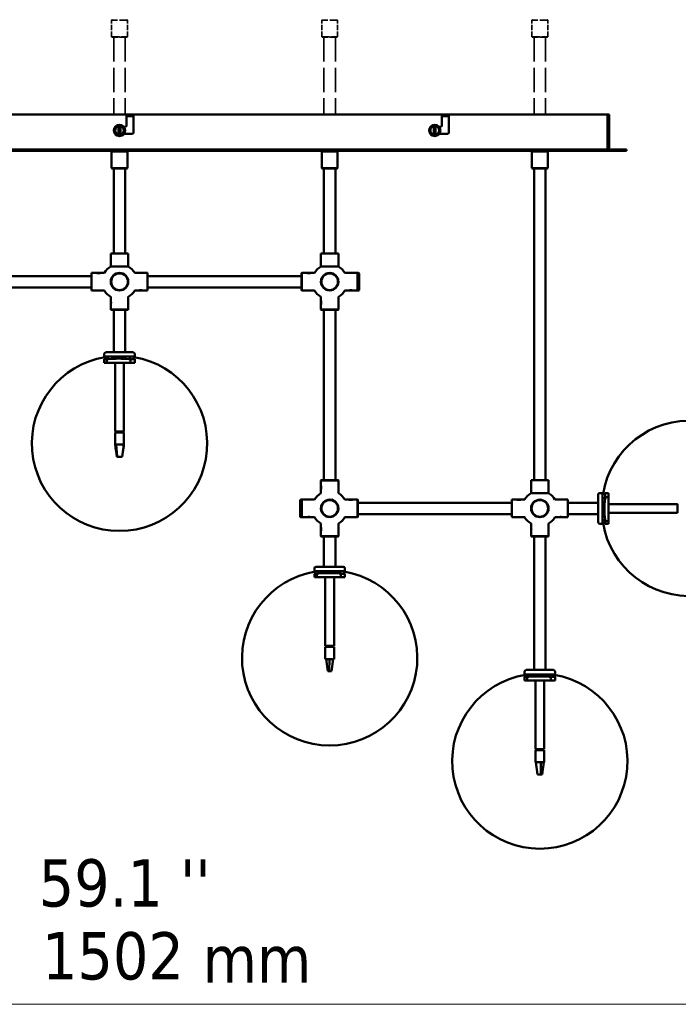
# Model space of a CAD drawing. Header units: millimetres. Extents: x 529 to 5146, y 983 to 3287.
# Tile 2 of 13: x 1166 to 1918, y 996 to 2121. Entities that reach past the tile are written whole.
import ezdxf

# ---------------------------------------------------------------- set-up
doc = ezdxf.new("R2010")
doc.units = ezdxf.units.MM
doc.header["$LTSCALE"] = 18
doc.linetypes.add('DASHED', pattern=[0.2068, 0.1655, -0.0413])
for name, color, linetype, lineweight in [('Symbol (ISO)', 7, 'Continuous', 25), ('Widoczne (ISO)', 7, 'Continuous', 50), ('Wymiar (ISO)', 7, 'Continuous', 25)]:
    doc.layers.add(name, color=color, linetype=linetype, lineweight=lineweight)
doc.styles.add('Tekst notatki (ISO)', font='tahoma.ttf')

msp = doc.modelspace()

# ---------------------------------------------------------------- linework, layer by layer
at = {"layer": 'Widoczne (ISO)', "linetype": 'DASHED', "lineweight": 35, "ltscale": 0.074687}
for p, q in [((1271.5, 2121.4), (1271, 2120.9)), ((1288.5, 2121.4), (1289, 2120.9)), ((1511.5, 2121.4), (1511, 2120.9)), ((1528.5, 2121.4), (1529, 2120.9)), ((1751.5, 2121.4), (1751, 2120.9)), ((1768.5, 2121.4), (1769, 2120.9)), ((1271.5, 2101.4), (1271, 2101.9)), ((1288.5, 2101.4), (1289, 2101.9)), ((1511.5, 2101.4), (1511, 2101.9)), ((1528.5, 2101.4), (1529, 2101.9)), ((1751.5, 2101.4), (1751, 2101.9)), ((1768.5, 2101.4), (1769, 2101.9))]:
    msp.add_line(p, q, dxfattribs=at)
at = {"layer": 'Widoczne (ISO)', "linetype": 'DASHED', "lineweight": 35, "ltscale": 2.990344}
for p, q in [((1289, 2120.9), (1271, 2120.9)), ((1529, 2120.9), (1511, 2120.9)), ((1769, 2120.9), (1751, 2120.9)), ((1271, 2101.9), (1289, 2101.9)), ((1511, 2101.9), (1529, 2101.9)), ((1751, 2101.9), (1769, 2101.9))]:
    msp.add_line(p, q, dxfattribs=at)
at = {"layer": 'Widoczne (ISO)', "linetype": 'DASHED', "lineweight": 35, "ltscale": 2.009441}
for p, q in [((1271, 2101.9), (1271, 2120.9)), ((1289, 2101.9), (1289, 2120.9)), ((1511, 2101.9), (1511, 2120.9)), ((1529, 2101.9), (1529, 2120.9)), ((1751, 2101.9), (1751, 2120.9)), ((1769, 2101.9), (1769, 2120.9))]:
    msp.add_line(p, q, dxfattribs=at)
at = {"layer": 'Widoczne (ISO)', "linetype": 'DASHED', "lineweight": 35, "ltscale": 2.824208}
for p, q in [((1288.5, 2101.4), (1271.5, 2101.4)), ((1528.5, 2101.4), (1511.5, 2101.4)), ((1768.5, 2101.4), (1751.5, 2101.4))]:
    msp.add_line(p, q, dxfattribs=at)
at = {"layer": 'Widoczne (ISO)', "linetype": 'DASHED', "lineweight": 35, "ltscale": 9.36013}
for p, q in [((1273.5, 2101.4), (1273.5, 2012.9)), ((1286.5, 2101.4), (1286.5, 2012.9)), ((1513.5, 2101.4), (1513.5, 2012.9)), ((1526.5, 2101.4), (1526.5, 2012.9)), ((1753.5, 2101.4), (1753.5, 2012.9)), ((1766.5, 2101.4), (1766.5, 2012.9))]:
    msp.add_line(p, q, dxfattribs=at)
at = {"layer": 'Widoczne (ISO)'}
for p, q in [((937, 2012.9), (1287, 2012.9)), ((1287, 2012.9), (1288, 2011.9)), ((1287, 2012.9), (1297, 2012.9)), ((1288, 1999.9), (1288, 2011.9)), ((1296, 2011), (1288, 2011)), ((1296, 2011.9), (1297, 2012.9)), ((1296, 2011.9), (1296, 1991.9)), ((1297, 2012.9), (1647, 2012.9)), ((1647, 2012.9), (1648, 2011.9)), ((1647, 2012.9), (1657, 2012.9)), ((1648, 1999.9), (1648, 2011.9)), ((1656, 2011), (1648, 2011)), ((1656, 2011.9), (1657, 2012.9)), ((1656, 2011.9), (1656, 1991.9)), ((1657, 2012.9), (1837.4, 2012.9)), ((1837.4, 2012.9), (1837.4, 1975.4)), ((1837.5, 1975.4), (1837.5, 2012.9)), ((1837.5, 2012.9), (1839, 2012.9)), ((1839, 1975.4), (1839, 2012.9)), ((1279, 2000.2), (1279, 1999.8)), ((1279, 1990), (1279, 1999.8)), ((1281, 1999.8), (1281, 2000.2)), ((1281, 1999.8), (1281, 1990)), ((1285.1, 1998.9), (1287, 1998.9)), ((1288, 1999.9), (1287, 1998.9)), ((1295, 1990.9), (1296, 1991.9)), ((1639, 2000.2), (1639, 1999.8)), ((1639, 1990), (1639, 1999.8)), ((1641, 1999.8), (1641, 2000.2)), ((1641, 1999.8), (1641, 1990)), ((1645.1, 1998.9), (1647, 1998.9)), ((1648, 1999.9), (1647, 1998.9)), ((1655, 1990.9), (1656, 1991.9)), ((1279, 1990), (1279, 1989.6)), ((1281, 1989.6), (1281, 1990)), ((1295, 1990.9), (1285.1, 1990.9)), ((1639, 1990), (1639, 1989.6)), ((1641, 1989.6), (1641, 1990)), ((1655, 1990.9), (1645.1, 1990.9)), ((702, 1972.9), (1858, 1972.9)), ((702, 1971.4), (1858, 1971.4)), ((1271.5, 1971.4), (1271, 1970.9)), ((1289, 1970.9), (1271, 1970.9)), ((1271, 1951.9), (1271, 1970.9)), ((1288.5, 1971.4), (1289, 1970.9)), ((1289, 1951.9), (1289, 1970.9)), ((1511.5, 1971.4), (1511, 1970.9)), ((1529, 1970.9), (1511, 1970.9)), ((1511, 1951.9), (1511, 1970.9)), ((1528.5, 1971.4), (1529, 1970.9)), ((1529, 1951.9), (1529, 1970.9)), ((1751.5, 1971.4), (1751, 1970.9)), ((1769, 1970.9), (1751, 1970.9)), ((1751, 1951.9), (1751, 1970.9)), ((1768.5, 1971.4), (1769, 1970.9)), ((1769, 1951.9), (1769, 1970.9)), ((1836.5, 1972.9), (1836.5, 1972.9)), ((1858, 1972.9), (1859, 1972.9)), ((1859, 1971.4), (1858, 1971.4)), ((1859, 1971.4), (1859, 1972.9)), ((1271, 1951.9), (1289, 1951.9)), ((1271.5, 1951.4), (1271, 1951.9)), ((1288.5, 1951.4), (1271.5, 1951.4)), ((1273.5, 1854.4), (1273.5, 1951.4)), ((1286.5, 1854.4), (1286.5, 1951.4)), ((1288.5, 1951.4), (1289, 1951.9)), ((1511, 1951.9), (1529, 1951.9)), ((1511.5, 1951.4), (1511, 1951.9)), ((1528.5, 1951.4), (1511.5, 1951.4)), ((1513.5, 1854.4), (1513.5, 1951.4)), ((1526.5, 1854.4), (1526.5, 1951.4)), ((1528.5, 1951.4), (1529, 1951.9)), ((1751, 1951.9), (1769, 1951.9)), ((1751.5, 1951.4), (1751, 1951.9)), ((1768.5, 1951.4), (1751.5, 1951.4)), ((1753.5, 1595.4), (1753.5, 1951.4)), ((1766.5, 1595.4), (1766.5, 1951.4)), ((1768.5, 1951.4), (1769, 1951.9)), ((1270.2, 1854.4), (1270, 1854.2)), ((1290, 1854.2), (1270, 1854.2)), ((1270, 1854.2), (1270, 1839.4)), ((1270.2, 1854.4), (1289.8, 1854.4)), ((1289.8, 1854.4), (1290, 1854.2)), ((1290, 1854.2), (1290, 1839.4)), ((1510.2, 1854.4), (1510, 1854.2)), ((1530, 1854.2), (1510, 1854.2)), ((1510, 1854.2), (1510, 1839.4)), ((1510.2, 1854.4), (1529.8, 1854.4)), ((1529.8, 1854.4), (1530, 1854.2)), ((1530, 1854.2), (1530, 1839.4)), ((1270, 1839.4), (1290, 1839.4)), ((1510, 1839.4), (1530, 1839.4)), ((1072.1, 1828.5), (1247.9, 1828.5)), ((1247.9, 1831.8), (1248.1, 1832)), ((1247.9, 1812.2), (1247.9, 1831.8)), ((1248.1, 1832), (1248.1, 1812)), ((1248.1, 1832), (1253.8, 1832)), ((1254.1, 1832), (1254, 1832)), ((1256, 1832), (1254.8, 1832)), ((1254.8, 1832), (1254.9, 1832)), ((1254.9, 1832), (1256.1, 1832)), ((1254.9, 1832), (1254.9, 1832)), ((1257.3, 1832), (1256, 1832)), ((1256.1, 1832), (1257.4, 1832)), ((1256.1, 1832), (1256.1, 1832)), ((1257.4, 1832), (1257.3, 1832)), ((1258.1, 1832), (1258.1, 1832)), ((1258.4, 1832), (1262.7, 1832)), ((1311.9, 1832), (1297.3, 1832)), ((1311.9, 1812), (1311.9, 1832)), ((1312.1, 1831.8), (1311.9, 1832)), ((1312.1, 1831.8), (1312.1, 1812.2)), ((1312.1, 1828.5), (1487.9, 1828.5)), ((1487.9, 1831.8), (1488.1, 1832)), ((1487.9, 1812.2), (1487.9, 1831.8)), ((1488.1, 1832), (1488.1, 1812)), ((1488.1, 1832), (1493.8, 1832)), ((1494.1, 1832), (1494, 1832)), ((1498.1, 1832), (1498.1, 1832)), ((1498.4, 1832), (1502.7, 1832)), ((1551.9, 1832), (1537.3, 1832)), ((1551.9, 1812), (1551.9, 1832)), ((1552.1, 1831.8), (1551.9, 1832)), ((1552.1, 1832), (1552.1, 1812)), ((1553.1, 1832), (1552.1, 1832)), ((1553.1, 1812), (1553.1, 1832)), ((1553.6, 1831.5), (1553.1, 1832)), ((1553.6, 1831.5), (1553.6, 1812.5)), ((1072.1, 1815.5), (1247.9, 1815.5)), ((1247.9, 1812.2), (1248.1, 1812)), ((1248.1, 1812), (1262.7, 1812)), ((1301.7, 1812), (1297.3, 1812)), ((1301.9, 1812), (1301.9, 1812.1)), ((1305.9, 1812), (1306, 1812.1)), ((1311.9, 1812), (1306.2, 1812)), ((1312.1, 1812.2), (1311.9, 1812)), ((1312.1, 1815.5), (1487.9, 1815.5)), ((1487.9, 1812.2), (1488.1, 1812)), ((1488.1, 1812), (1502.7, 1812)), ((1541.7, 1812), (1537.3, 1812)), ((1541.9, 1812), (1541.9, 1812.1)), ((1542.7, 1812), (1543.9, 1812)), ((1543.9, 1812), (1542.7, 1812)), ((1542.7, 1812), (1542.7, 1812)), ((1543.9, 1812), (1545.2, 1812)), ((1545.2, 1812), (1543.9, 1812)), ((1543.9, 1812), (1543.9, 1812)), ((1545.2, 1812), (1545.2, 1812)), ((1545.2, 1812), (1545.2, 1812)), ((1545.9, 1812), (1546, 1812.1)), ((1551.9, 1812), (1546.2, 1812)), ((1552.1, 1812.2), (1551.9, 1812)), ((1553.1, 1812), (1552.1, 1812)), ((1553.6, 1812.5), (1553.1, 1812)), ((1270, 1800.4), (1270, 1804.7)), ((1270, 1796.1), (1270, 1800.1)), ((1270, 1800.1), (1270.1, 1800.1)), ((1290, 1790.1), (1290, 1804.7)), ((1510, 1800.3), (1510, 1804.7)), ((1510, 1800.1), (1510.1, 1800.2)), ((1530, 1790.1), (1530, 1804.7)), ((1270, 1796.1), (1270.1, 1796)), ((1270, 1790.1), (1270, 1795.8)), ((1270, 1790.1), (1290, 1790.1)), ((1270.2, 1789.9), (1270, 1790.1)), ((1289.8, 1789.9), (1270.2, 1789.9)), ((1273.5, 1741.4), (1273.5, 1789.9)), ((1286.5, 1741.4), (1286.5, 1789.9)), ((1289.8, 1789.9), (1290, 1790.1)), ((1510, 1798.1), (1510, 1799.3)), ((1510, 1799.3), (1510, 1799.3)), ((1510, 1799.3), (1510, 1798.1)), ((1510, 1796.8), (1510, 1798.1)), ((1510, 1798.1), (1510, 1796.8)), ((1510, 1798.1), (1510, 1798.1)), ((1510, 1796.8), (1510, 1796.8)), ((1510, 1796.1), (1510.1, 1796)), ((1510, 1790.1), (1510, 1795.8)), ((1510, 1790.1), (1530, 1790.1)), ((1510.2, 1789.9), (1510, 1790.1)), ((1529.8, 1789.9), (1510.2, 1789.9)), ((1513.5, 1595.1), (1513.5, 1789.9)), ((1526.5, 1595.1), (1526.5, 1789.9)), ((1529.8, 1789.9), (1530, 1790.1)), ((1262.5, 1736.4), (1262.5, 1739.4)), ((1297.5, 1736.4), (1262.5, 1736.4)), ((1265.5, 1733.4), (1262.5, 1733.4)), ((1262.5, 1729.4), (1262.5, 1733.4)), ((1263.5, 1733.5), (1263.5, 1736.4)), ((1295.5, 1741.4), (1264.5, 1741.4)), ((1265.5, 1729.4), (1265.5, 1733.4)), ((1266.5, 1733.5), (1266.5, 1736.4)), ((1291.8, 1733.5), (1291.8, 1736.4)), ((1292.7, 1733.4), (1292.7, 1729.4)), ((1297.5, 1733.4), (1292.7, 1733.4)), ((1296.5, 1733.5), (1296.5, 1736.4)), ((1297.5, 1736.4), (1297.5, 1739.4)), ((1297.5, 1729.4), (1297.5, 1733.4)), ((1265.5, 1729.4), (1262.5, 1729.4)), ((1292.7, 1729.4), (1265.5, 1729.4)), ((1275, 1729.4), (1275, 1650.9)), ((1285, 1729.4), (1285, 1650.9)), ((1297.5, 1729.4), (1292.7, 1729.4)), ((1275, 1650.9), (1285, 1650.9)), ((1285, 1649.9), (1275, 1649.9)), ((1275, 1649.9), (1275, 1635.9)), ((1276, 1649.9), (1276, 1650.9)), ((1278.6, 1650.9), (1278.6, 1649.9)), ((1281.4, 1649.9), (1281.4, 1650.9)), ((1284, 1650.9), (1284, 1649.9)), ((1285, 1649.9), (1285, 1635.9)), ((1275, 1635.9), (1276.2, 1635.9)), ((1277.3, 1621.9), (1276.2, 1635.9)), ((1276.2, 1635.9), (1285, 1635.9)), ((1283.1, 1621.9), (1285, 1635.9)), ((1285, 1635.9), (1285, 1635.9)), ((1276.9, 1621.9), (1276, 1628.4)), ((1277.3, 1621.9), (1276.9, 1621.9)), ((1278.4, 1621.9), (1277.3, 1621.9)), ((1282, 1621.9), (1278.4, 1621.9)), ((1283.1, 1621.9), (1282, 1621.9)), ((1510.2, 1595.1), (1510, 1594.9)), ((1530, 1594.9), (1510, 1594.9)), ((1510, 1594.9), (1510, 1589.2)), ((1510, 1588.9), (1510.1, 1589)), ((1510, 1586.9), (1510, 1588.2)), ((1510, 1588.2), (1510, 1588.2)), ((1510, 1588.2), (1510, 1586.9)), ((1510, 1585.7), (1510, 1586.9)), ((1510, 1586.9), (1510, 1585.7)), ((1510, 1586.9), (1510, 1586.9)), ((1510.2, 1595.1), (1529.8, 1595.1)), ((1529.8, 1595.1), (1530, 1594.9)), ((1530, 1594.9), (1530, 1580.3)), ((1750.2, 1595.4), (1750, 1595.2)), ((1770, 1595.2), (1750, 1595.2)), ((1750, 1595.2), (1750, 1580.4)), ((1750.2, 1595.4), (1769.8, 1595.4)), ((1769.8, 1595.4), (1770, 1595.2)), ((1770, 1595.2), (1770, 1580.4)), ((1510, 1585.7), (1510, 1585.7)), ((1510, 1584.9), (1510.1, 1584.9)), ((1510, 1584.7), (1510, 1580.3)), ((1750, 1580.4), (1770, 1580.4)), ((1826.6, 1578.5), (1826.6, 1547.5)), ((1831.6, 1580.5), (1828.6, 1580.5)), ((1831.6, 1580.5), (1831.6, 1545.5)), ((1834.5, 1579.5), (1831.6, 1579.5)), ((1834.6, 1580.5), (1834.6, 1575.7)), ((1838.6, 1580.5), (1834.6, 1580.5)), ((1834.6, 1575.7), (1838.6, 1575.7)), ((1838.6, 1580.5), (1838.6, 1575.7)), ((1838.6, 1575.7), (1838.6, 1548.5)), ((1486.4, 1572.5), (1486.9, 1573)), ((1486.4, 1553.5), (1486.4, 1572.5)), ((1486.9, 1573), (1486.9, 1553)), ((1486.9, 1573), (1487.9, 1573)), ((1487.9, 1572.8), (1488.1, 1573)), ((1487.9, 1553), (1487.9, 1573)), ((1488.1, 1573), (1488.1, 1553)), ((1488.1, 1573), (1502.7, 1573)), ((1522.3, 1573), (1521.9, 1572.8)), ((1522.3, 1573), (1525.9, 1571.3)), ((1525.9, 1571.3), (1526.1, 1571)), ((1541.7, 1573), (1537.3, 1573)), ((1541.9, 1573), (1541.9, 1572.9)), ((1543.9, 1573), (1542.7, 1573)), ((1542.7, 1573), (1542.7, 1573)), ((1542.7, 1573), (1543.9, 1573)), ((1545.2, 1573), (1543.9, 1573)), ((1543.9, 1573), (1545.2, 1573)), ((1543.9, 1573), (1543.9, 1573)), ((1545.2, 1573), (1545.2, 1573)), ((1545.9, 1573), (1546, 1572.9)), ((1551.9, 1573), (1546.2, 1573)), ((1551.9, 1553), (1551.9, 1573)), ((1552.1, 1572.8), (1551.9, 1573)), ((1552.1, 1572.8), (1552.1, 1553.2)), ((1727.9, 1569.5), (1552.1, 1569.5)), ((1727.9, 1572.8), (1728.1, 1573)), ((1727.9, 1553.2), (1727.9, 1572.8)), ((1728.1, 1573), (1728.1, 1553)), ((1728.1, 1573), (1733.8, 1573)), ((1734.1, 1573), (1734, 1572.9)), ((1736, 1573), (1734.8, 1573)), ((1734.8, 1573), (1734.9, 1573)), ((1734.9, 1573), (1736.1, 1573)), ((1734.9, 1573), (1734.9, 1573)), ((1737.3, 1573), (1736, 1573)), ((1736.1, 1573), (1737.4, 1573)), ((1736.1, 1573), (1736.1, 1573)), ((1737.4, 1573), (1737.3, 1573)), ((1738.1, 1573), (1738.2, 1572.9)), ((1738.3, 1573), (1742.7, 1573)), ((1791.9, 1573), (1777.3, 1573)), ((1791.9, 1553), (1791.9, 1573)), ((1792.1, 1572.8), (1791.9, 1573)), ((1792.1, 1572.8), (1792.1, 1553.2)), ((1826.6, 1569.5), (1792.1, 1569.5)), ((1834.5, 1574.8), (1831.6, 1574.8)), ((1838.6, 1568), (1917.1, 1568)), ((1917.1, 1558), (1917.1, 1568)), ((1917.1, 1567.1), (1918.1, 1567.1)), ((1918.1, 1564.6), (1917.1, 1564.6)), ((1486.4, 1553.5), (1486.9, 1553)), ((1486.9, 1553), (1487.9, 1553)), ((1487.9, 1553.2), (1488.1, 1553)), ((1488.1, 1553), (1493.8, 1553)), ((1494.1, 1553), (1494.1, 1553)), ((1498.1, 1553), (1498.1, 1553)), ((1498.3, 1553), (1502.7, 1553)), ((1551.9, 1553), (1537.3, 1553)), ((1552.1, 1553.2), (1551.9, 1553)), ((1727.9, 1556.5), (1552.1, 1556.5)), ((1727.9, 1553.2), (1728.1, 1553)), ((1728.1, 1553), (1742.7, 1553)), ((1781.7, 1553), (1777.3, 1553)), ((1781.9, 1553), (1781.9, 1553)), ((1785.9, 1553), (1786, 1553)), ((1791.9, 1553), (1786.2, 1553)), ((1792.1, 1553.2), (1791.9, 1553)), ((1826.6, 1556.5), (1792.1, 1556.5)), ((1838.6, 1558), (1917.1, 1558)), ((1917.1, 1561.8), (1918.1, 1561.8)), ((1918.1, 1559.1), (1917.1, 1559.1)), ((1917.1, 1559), (1918.1, 1559)), ((1510, 1541.4), (1510, 1545.7)), ((1530, 1531.1), (1530, 1545.7)), ((1750, 1541.4), (1750, 1545.7)), ((1770, 1531.1), (1770, 1545.7)), ((1831.6, 1545.5), (1828.6, 1545.5)), ((1834.5, 1549.5), (1831.6, 1549.5)), ((1834.5, 1546.5), (1831.6, 1546.5)), ((1838.6, 1548.5), (1834.6, 1548.5)), ((1834.6, 1548.5), (1834.6, 1545.5)), ((1838.6, 1545.5), (1834.6, 1545.5)), ((1838.6, 1548.5), (1838.6, 1545.5)), ((1279.9, 1537.2), (1280.1, 1537.2)), ((1279.9, 1537.2), (1280.1, 1537.2)), ((1510, 1541.1), (1510.1, 1541.1)), ((1510, 1539.1), (1510, 1540.3)), ((1510, 1540.3), (1510, 1540.3)), ((1510, 1540.3), (1510, 1539.1)), ((1510, 1537.8), (1510, 1539.1)), ((1510, 1539.1), (1510, 1537.8)), ((1510, 1539.1), (1510, 1539.1)), ((1510, 1537.8), (1510, 1537.8)), ((1510, 1537.1), (1510.1, 1537)), ((1510, 1531.1), (1510, 1536.8)), ((1510, 1531.1), (1530, 1531.1)), ((1510.2, 1530.9), (1510, 1531.1)), ((1529.8, 1530.9), (1510.2, 1530.9)), ((1513.5, 1496.4), (1513.5, 1530.9)), ((1526.5, 1496.4), (1526.5, 1530.9)), ((1529.8, 1530.9), (1530, 1531.1)), ((1750, 1541.1), (1750.1, 1541.1)), ((1750, 1539.1), (1750, 1540.3)), ((1750, 1540.3), (1750, 1540.3)), ((1750, 1540.3), (1750, 1539.1)), ((1750, 1537.8), (1750, 1539.1)), ((1750, 1539.1), (1750, 1537.8)), ((1750, 1539.1), (1750, 1539.1)), ((1750, 1537.8), (1750, 1537.8)), ((1750, 1537.1), (1750.1, 1537)), ((1750, 1531.1), (1750, 1536.8)), ((1750, 1531.1), (1770, 1531.1)), ((1750.2, 1530.9), (1750, 1531.1)), ((1769.8, 1530.9), (1750.2, 1530.9)), ((1753.5, 1378.4), (1753.5, 1530.9)), ((1766.5, 1378.4), (1766.5, 1530.9)), ((1769.8, 1530.9), (1770, 1531.1)), ((1535.5, 1496.4), (1504.5, 1496.4)), ((1502.5, 1491.4), (1502.5, 1494.4)), ((1537.5, 1491.4), (1502.5, 1491.4)), ((1505.5, 1488.4), (1502.5, 1488.4)), ((1502.5, 1484.4), (1502.5, 1488.4)), ((1503.5, 1488.5), (1503.5, 1491.4)), ((1505.5, 1484.4), (1505.5, 1488.4)), ((1506.5, 1488.5), (1506.5, 1491.4)), ((1531.8, 1488.5), (1531.8, 1491.4)), ((1532.7, 1488.4), (1532.7, 1484.4)), ((1537.5, 1488.4), (1532.7, 1488.4)), ((1536.5, 1488.5), (1536.5, 1491.4)), ((1537.5, 1491.4), (1537.5, 1494.4)), ((1537.5, 1484.4), (1537.5, 1488.4)), ((1505.5, 1484.4), (1502.5, 1484.4)), ((1532.7, 1484.4), (1505.5, 1484.4)), ((1515, 1484.4), (1515, 1405.9)), ((1525, 1484.4), (1525, 1405.9)), ((1537.5, 1484.4), (1532.7, 1484.4)), ((1515, 1405.9), (1525, 1405.9)), ((1525, 1404.9), (1515, 1404.9)), ((1515, 1404.9), (1515, 1390.9)), ((1516, 1404.9), (1516, 1405.9)), ((1518.5, 1405.9), (1518.5, 1404.9)), ((1521.4, 1404.9), (1521.4, 1405.9)), ((1524, 1405.9), (1524, 1404.9)), ((1524, 1404.9), (1524, 1405.9)), ((1525, 1404.9), (1525, 1390.9)), ((1515, 1390.9), (1516.1, 1390.9)), ((1518, 1376.9), (1516.1, 1390.9)), ((1516.1, 1390.9), (1519.7, 1390.9)), ((1519.3, 1376.9), (1519.7, 1390.9)), ((1519.7, 1390.9), (1525, 1390.9)), ((1522.1, 1376.9), (1523.9, 1390.9)), ((1519.3, 1376.9), (1518, 1376.9)), ((1519.8, 1376.9), (1519.3, 1376.9)), ((1521.6, 1376.9), (1519.8, 1376.9)), ((1522.1, 1376.9), (1521.6, 1376.9)), ((1742.5, 1373.4), (1742.5, 1376.4)), ((1777.5, 1373.4), (1742.5, 1373.4)), ((1743.5, 1370.5), (1743.5, 1373.4)), ((1775.5, 1378.4), (1744.5, 1378.4)), ((1746.5, 1370.5), (1746.5, 1373.4)), ((1771.8, 1370.5), (1771.8, 1373.4)), ((1776.5, 1370.5), (1776.5, 1373.4)), ((1777.5, 1373.4), (1777.5, 1376.4)), ((1745.5, 1370.4), (1742.5, 1370.4)), ((1742.5, 1366.4), (1742.5, 1370.4)), ((1745.5, 1366.4), (1742.5, 1366.4)), ((1745.5, 1366.4), (1745.5, 1370.4)), ((1772.7, 1366.4), (1745.5, 1366.4)), ((1755, 1366.4), (1755, 1287.9)), ((1765, 1366.4), (1765, 1287.9)), ((1772.7, 1370.4), (1772.7, 1366.4)), ((1777.5, 1370.4), (1772.7, 1370.4)), ((1777.5, 1366.4), (1772.7, 1366.4)), ((1777.5, 1366.4), (1777.5, 1370.4)), ((1519.9, 1292.2), (1520.1, 1292.2)), ((1519.9, 1292.2), (1520.1, 1292.2)), ((1755, 1287.9), (1765, 1287.9)), ((1765, 1286.9), (1755, 1286.9)), ((1755, 1286.9), (1755, 1272.9)), ((1756, 1287.9), (1756, 1286.9)), ((1756, 1286.9), (1756, 1287.9)), ((1758.6, 1287.9), (1758.6, 1286.9)), ((1761.4, 1286.9), (1761.4, 1287.9)), ((1764, 1287.9), (1764, 1286.9)), ((1765, 1286.9), (1765, 1272.9)), ((1755, 1272.9), (1761.3, 1272.9)), ((1757.5, 1258.9), (1755.6, 1272.9)), ((1761.3, 1258.9), (1761.3, 1272.9)), ((1761.3, 1272.9), (1764.4, 1272.9)), ((1762.5, 1258.9), (1764.4, 1272.9)), ((1764.4, 1272.9), (1765, 1272.9)), ((1758.2, 1258.9), (1757.5, 1258.9)), ((1760.6, 1258.9), (1758.2, 1258.9)), ((1761.3, 1258.9), (1760.6, 1258.9)), ((1762.5, 1258.9), (1761.3, 1258.9)), ((1759.9, 1174.2), (1760.1, 1174.2)), ((1759.9, 1174.2), (1760.1, 1174.2))]:
    msp.add_line(p, q, dxfattribs=at)
for centre, radius in [((1280, 1994.9), 6.5), ((1640, 1994.9), 6.5), ((1280, 1822), 10), ((1280, 1822), 9.5), ((1520, 1822), 10), ((1520, 1822), 9.5), ((1520, 1563), 10), ((1520, 1563), 9.5), ((1760, 1563), 10), ((1760, 1563), 9.5)]:
    msp.add_circle(centre, radius, dxfattribs=at)
for centre, radius, start, end in [((1280, 1994.9), 5.39, 100.7017, 259.2983), ((1280, 1994.9), 5, 101.537, 258.463), ((1280, 1994.9), 5.39, 79.2983, 100.7017), ((1280, 1994.9), 5.39, 280.7017, 79.2983), ((1280, 1994.9), 5, 281.537, 78.463), ((1640, 1994.9), 5.39, 100.7017, 259.2983), ((1640, 1994.9), 5, 101.537, 258.463), ((1640, 1994.9), 5.39, 79.2983, 100.7017), ((1640, 1994.9), 5.39, 280.7017, 79.2983), ((1640, 1994.9), 5, 281.537, 78.463), ((1280, 1994.9), 5.39, 259.2983, 280.7017), ((1640, 1994.9), 5.39, 259.2983, 280.7017), ((1836.5, 1975.4), 1, 326.5021, 0), ((1280, 1822), 20, 119.6568, 150), ((1280, 1822), 20, 30, 60.3432), ((1520, 1822), 20, 119.6568, 150), ((1520, 1822), 20, 30, 60.3432), ((1280, 1822), 20, 210, 240), ((1280, 1822), 20, 300, 330), ((1520, 1822), 20, 210, 240), ((1520, 1822), 20, 300, 330), ((1279.9, 1637.2), 100, 99.4329, 270), ((1264.5, 1739.4), 2, 90, 180), ((1276.9, 1634.4), 100, 97.7199, 98.2985), ((1280.1, 1637.2), 100, 270, 80.5671), ((1295.5, 1739.4), 2, 0, 90), ((1283.1, 1634.4), 100, 81.7015, 82.2801), ((1930.8, 1563.1), 100, 0, 170.5671), ((1520, 1563), 20, 120, 150), ((1520, 1563), 20, 30, 60), ((1760, 1563), 20, 119.6568, 150), ((1760, 1563), 20, 30, 60.3432), ((1828.6, 1578.5), 2, 90, 180), ((1933.6, 1566.1), 100, 171.7015, 172.2801), ((1520, 1563), 20, 210, 240), ((1520, 1563), 20, 300, 330), ((1760, 1563), 20, 210, 240), ((1760, 1563), 20, 300, 330), ((1930.8, 1562.9), 100, 189.4329, 0), ((1828.6, 1547.5), 2, 180, 270), ((1933.6, 1559.9), 100, 187.7199, 188.2985), ((1279.9, 1637.2), 100, 270, 270.0635), ((1280.1, 1637.2), 100, 269.9365, 270), ((1504.5, 1494.4), 2, 90, 180), ((1535.5, 1494.4), 2, 0, 90), ((1519.9, 1392.2), 100, 99.4329, 270), ((1516.9, 1389.4), 100, 97.7199, 98.2985), ((1520.1, 1392.2), 100, 270, 80.5671), ((1523.1, 1389.4), 100, 81.7015, 82.2801), ((1759.9, 1274.2), 100, 99.4329, 270), ((1744.5, 1376.4), 2, 90, 180), ((1760.1, 1274.2), 100, 270, 80.5671), ((1775.5, 1376.4), 2, 0, 90), ((1756.9, 1271.4), 100, 97.7199, 98.2985), ((1763.1, 1271.4), 100, 81.7015, 82.2801), ((1519.9, 1392.2), 100, 270, 270.0635), ((1520.1, 1392.2), 100, 269.9365, 270), ((1759.9, 1274.2), 100, 270, 270.0635), ((1760.1, 1274.2), 100, 269.9365, 270)]:
    msp.add_arc(centre, radius, start, end, dxfattribs=at)
for centre, major_axis, ratio in [((1256.1, 1832), (2, 0), 0.000506), ((1543.9, 1812), (-2, 0), 0.002377), ((1510, 1798.1), (0, -2), 0.020208), ((1510, 1586.9), (0, -2), 0.018206), ((1543.9, 1573), (2, 0), 0.029247), ((1736.1, 1573), (2, 0), 0.030603), ((1510, 1539.1), (0, -2), 0.003745), ((1750, 1539.1), (0, -2), 0.00473)]:
    msp.add_ellipse(centre, major_axis=major_axis, ratio=ratio, dxfattribs=at)
for centre, major_axis, ratio, start_param, end_param in [((1496.1, 1832), (2, 0), 0.005316, 0.005316, 3.136277), ((1303.9, 1812), (-2, 0), 0.00049, 0.00049, 3.141103), ((1496.1, 1553), (-2, 0), 0.029247, 0.029264, 3.112329), ((1783.9, 1553), (-2, 0), 0.030587, 0.030606, 3.110987)]:
    msp.add_ellipse(centre, major_axis=major_axis, ratio=ratio, start_param=start_param, end_param=end_param, dxfattribs=at)
for points, knots in [([(1837.4, 1975.4), (1837.4, 1974.5), (1837.2, 1973.6), (1836.9, 1973.2), (1836.7, 1973), (1836.5, 1972.9), (1836.4, 1972.9)], [-3.141593, -3.141593, -3.141593, -3.141593, -2.077692, -2.077692, -2.077692, -1.570796, -1.570796, -1.570796, -1.570796]), ([(1836.5, 1972.9), (1837.4, 1972.9), (1838.3, 1973.4), (1838.7, 1974.2), (1838.9, 1974.5), (1839, 1975), (1839, 1975.4)], [1.570796, 1.570796, 1.570796, 1.570796, 2.634697, 2.634697, 2.634697, 3.141593, 3.141593, 3.141593, 3.141593]), ([(1254, 1832), (1254, 1832), (1254, 1832), (1253.9, 1832), (1253.8, 1832), (1253.8, 1832), (1253.8, 1832), (1254, 1832), (1254.1, 1831.9), (1254.5, 1831.9), (1254.9, 1831.8), (1255.5, 1831.8), (1255.8, 1831.8), (1256.4, 1831.8), (1256.7, 1831.8), (1257.1, 1831.8), (1257.3, 1831.8), (1257.7, 1831.9), (1257.9, 1831.9), (1258.2, 1832), (1258.3, 1832), (1258.3, 1832), (1258.4, 1832), (1258.4, 1832)], [-1.6501536, -1.6501536, -1.6501536, -1.6501536, -1.6284125, -1.6284125, -1.5620776, -1.5620776, -1.5075605, -1.5075605, -1.4304046, -1.4304046, -1.3277685, -1.3277685, -1.2496621, -1.2496621, -1.1715557, -1.1715557, -1.1200157, -1.1200157, -1.038785, -1.038785, -0.9762998, -0.9762998, -0.9372466, -0.9372466, -0.9372466, -0.9372466]), ([(1258.4, 1832), (1258.4, 1832), (1258.3, 1832), (1258.2, 1832), (1258.2, 1832), (1258.1, 1832)], [-2.18690867, -2.18690867, -2.18690867, -2.18690867, -2.10880729, -2.10880729, -2.0988327, -2.0988327, -2.0988327, -2.0988327]), ([(1493.8, 1832), (1493.8, 1832), (1493.9, 1832), (1494, 1832), (1494.1, 1832), (1494.5, 1831.9), (1494.8, 1831.8), (1495.5, 1831.8), (1495.8, 1831.8), (1496.4, 1831.8), (1496.7, 1831.8), (1497.1, 1831.8), (1497.3, 1831.8), (1497.7, 1831.9), (1497.9, 1831.9), (1498.2, 1832), (1498.3, 1832), (1498.3, 1832), (1498.4, 1832), (1498.4, 1832)], [-1.5572493, -1.5572493, -1.5572493, -1.5572493, -1.5075605, -1.5075605, -1.4304046, -1.4304046, -1.3277685, -1.3277685, -1.2496621, -1.2496621, -1.1715557, -1.1715557, -1.1200157, -1.1200157, -1.038785, -1.038785, -0.9762998, -0.9762998, -0.9420749, -0.9420749, -0.9420749, -0.9420749]), ([(1306.2, 1812), (1306.2, 1812), (1306.2, 1812), (1306, 1812), (1305.9, 1812.1), (1305.5, 1812.2), (1305.2, 1812.2), (1304.5, 1812.3), (1304.2, 1812.3), (1303.6, 1812.3), (1303.3, 1812.3), (1302.9, 1812.2), (1302.7, 1812.2), (1302.3, 1812.1), (1302.1, 1812.1), (1301.8, 1812), (1301.8, 1812), (1301.7, 1812), (1301.7, 1812), (1301.7, 1812)], [-1.561631, -1.561631, -1.561631, -1.561631, -1.5075605, -1.5075605, -1.4304046, -1.4304046, -1.3277685, -1.3277685, -1.2496621, -1.2496621, -1.1715557, -1.1715557, -1.1200157, -1.1200157, -1.038785, -1.038785, -0.9762998, -0.9762998, -0.9376931, -0.9376931, -0.9376931, -0.9376931]), ([(1546, 1812.1), (1546, 1812), (1546, 1812), (1546.2, 1812), (1546.2, 1812), (1546.2, 1812), (1546.2, 1812), (1546, 1812), (1545.9, 1812.1), (1545.5, 1812.2), (1545.2, 1812.2), (1544.5, 1812.3), (1544.2, 1812.3), (1543.6, 1812.3), (1543.3, 1812.3), (1542.9, 1812.2), (1542.7, 1812.2), (1542.3, 1812.1), (1542.1, 1812.1), (1541.8, 1812.1), (1541.8, 1812), (1541.7, 1812), (1541.7, 1812), (1541.7, 1812)], [-1.650457, -1.650457, -1.650457, -1.650457, -1.6284125, -1.6284125, -1.5620776, -1.5620776, -1.5075605, -1.5075605, -1.4304046, -1.4304046, -1.3277685, -1.3277685, -1.2496621, -1.2496621, -1.1715557, -1.1715557, -1.1200157, -1.1200157, -1.038785, -1.038785, -0.9762998, -0.9762998, -0.9372466, -0.9372466, -0.9372466, -0.9372466]), ([(1541.7, 1812), (1541.7, 1812), (1541.7, 1812), (1541.9, 1812), (1541.9, 1812.1), (1541.9, 1812.1)], [-2.18690867, -2.18690867, -2.18690867, -2.18690867, -2.10880729, -2.10880729, -2.09852928, -2.09852928, -2.09852928, -2.09852928]), ([(1270, 1795.8), (1270, 1795.8), (1270, 1795.8), (1270, 1796), (1270.1, 1796.1), (1270.1, 1796.5), (1270.2, 1796.9), (1270.3, 1797.5), (1270.3, 1797.8), (1270.3, 1798.4), (1270.3, 1798.7), (1270.2, 1799.1), (1270.2, 1799.3), (1270.1, 1799.7), (1270.1, 1799.9), (1270, 1800.2), (1270, 1800.3), (1270, 1800.3), (1270, 1800.4), (1270, 1800.4)], [-1.5620776, -1.5620776, -1.5620776, -1.5620776, -1.5075605, -1.5075605, -1.4304046, -1.4304046, -1.3277685, -1.3277685, -1.2496621, -1.2496621, -1.1715557, -1.1715557, -1.1200157, -1.1200157, -1.038785, -1.038785, -0.9762998, -0.9762998, -0.9372466, -0.9372466, -0.9372466, -0.9372466]), ([(1510, 1800.4), (1510, 1800.4), (1510, 1800.3), (1510, 1800.2), (1510, 1800.1), (1510, 1800.1)], [-2.18690867, -2.18690867, -2.18690867, -2.18690867, -2.10880729, -2.10880729, -2.09564421, -2.09564421, -2.09564421, -2.09564421]), ([(1510, 1796.1), (1510, 1796), (1510, 1796), (1510, 1795.9), (1510, 1795.8), (1510, 1795.8), (1510, 1795.8), (1510.1, 1796), (1510.1, 1796.1), (1510.2, 1796.5), (1510.2, 1796.9), (1510.3, 1797.5), (1510.3, 1797.8), (1510.3, 1798.4), (1510.3, 1798.7), (1510.3, 1799.1), (1510.2, 1799.3), (1510.2, 1799.7), (1510.1, 1799.9), (1510.1, 1800.2), (1510, 1800.3), (1510, 1800.3), (1510, 1800.4), (1510, 1800.4)], [-1.6533421, -1.6533421, -1.6533421, -1.6533421, -1.6284125, -1.6284125, -1.5620776, -1.5620776, -1.5075605, -1.5075605, -1.4304046, -1.4304046, -1.3277685, -1.3277685, -1.2496621, -1.2496621, -1.1715557, -1.1715557, -1.1200157, -1.1200157, -1.038785, -1.038785, -0.9762998, -0.9762998, -0.9372466, -0.9372466, -0.9372466, -0.9372466]), ([(1265.5, 1733.4), (1266.2, 1733.5), (1266.8, 1733.5), (1271.4, 1734), (1275.4, 1734.1), (1282.8, 1734.1), (1286.8, 1734), (1291.4, 1733.5), (1292, 1733.5), (1292.7, 1733.4)], [28.725417, 28.725417, 28.725417, 28.725417, 28.907696, 28.907696, 30.033003, 30.033003, 31.15831, 31.15831, 31.340589, 31.340589, 31.340589, 31.340589]), ([(1274.4, 1734.1), (1274.4, 1734.1), (1274.3, 1734.1), (1274.1, 1734.1), (1273.9, 1734.1), (1273.6, 1734), (1273.5, 1734), (1273.4, 1734)], [-0.1322104, -0.1322104, -0.1322104, -0.1322104, -0.1186522, -0.1186522, -0.0593509, -0.0593509, -0.0254435, -0.0254435, -0.0254435, -0.0254435]), ([(1510, 1584.7), (1510, 1584.7), (1510, 1584.7), (1510.1, 1584.9), (1510.1, 1585.1), (1510.2, 1585.5), (1510.3, 1585.9), (1510.3, 1586.5), (1510.3, 1586.7), (1510.3, 1587.2), (1510.3, 1587.4), (1510.3, 1587.9), (1510.2, 1588.2), (1510.1, 1588.7), (1510.1, 1588.9), (1510, 1589.2), (1510, 1589.2), (1510, 1589.2), (1510, 1589.2), (1510, 1589.1), (1510, 1589), (1510, 1589)], [-2.1869087, -2.1869087, -2.1869087, -2.1869087, -2.1088073, -2.1088073, -2.0390044, -2.0390044, -1.9339595, -1.9339595, -1.8744931, -1.8744931, -1.812984, -1.812984, -1.7363093, -1.7363093, -1.6284125, -1.6284125, -1.5620776, -1.5620776, -1.5075605, -1.5075605, -1.4711365, -1.4711365, -1.4711365, -1.4711365]), ([(1510, 1584.9), (1510, 1584.8), (1510, 1584.7), (1510, 1584.7), (1510, 1584.7), (1510, 1584.7)], [-1.02818764, -1.02818764, -1.02818764, -1.02818764, -0.97629981, -0.97629981, -0.93724657, -0.93724657, -0.93724657, -0.93724657]), ([(1834.6, 1548.5), (1834.6, 1549.2), (1834.5, 1549.8), (1834, 1554.4), (1833.9, 1558.4), (1833.9, 1565.8), (1834, 1569.8), (1834.5, 1574.4), (1834.6, 1575), (1834.6, 1575.7)], [28.725417, 28.725417, 28.725417, 28.725417, 28.907696, 28.907696, 30.033003, 30.033003, 31.15831, 31.15831, 31.340589, 31.340589, 31.340589, 31.340589]), ([(1541.7, 1573), (1541.7, 1573), (1541.7, 1573), (1541.9, 1572.9), (1542.1, 1572.9), (1542.5, 1572.8), (1542.9, 1572.7), (1543.5, 1572.7), (1543.7, 1572.7), (1544.2, 1572.7), (1544.4, 1572.7), (1544.9, 1572.7), (1545.2, 1572.8), (1545.7, 1572.9), (1545.9, 1572.9), (1546.2, 1573), (1546.2, 1573), (1546.2, 1573), (1546.2, 1573), (1546.1, 1573), (1546, 1573), (1546, 1573)], [-2.1869087, -2.1869087, -2.1869087, -2.1869087, -2.1088073, -2.1088073, -2.0390044, -2.0390044, -1.9339595, -1.9339595, -1.8744931, -1.8744931, -1.812984, -1.812984, -1.7363093, -1.7363093, -1.6284125, -1.6284125, -1.5620776, -1.5620776, -1.5075605, -1.5075605, -1.4693542, -1.4693542, -1.4693542, -1.4693542]), ([(1541.9, 1573), (1541.8, 1573), (1541.7, 1573), (1541.7, 1573), (1541.7, 1573), (1541.7, 1573)], [-1.02997002, -1.02997002, -1.02997002, -1.02997002, -0.97629981, -0.97629981, -0.93724657, -0.93724657, -0.93724657, -0.93724657]), ([(1734.1, 1573), (1734, 1573), (1734, 1573), (1733.9, 1573), (1733.8, 1573), (1733.8, 1573), (1733.8, 1573), (1734, 1572.9), (1734.1, 1572.9), (1734.5, 1572.8), (1734.9, 1572.8), (1735.5, 1572.7), (1735.8, 1572.7), (1736.4, 1572.7), (1736.7, 1572.7), (1737.1, 1572.7), (1737.3, 1572.8), (1737.7, 1572.8), (1737.9, 1572.9), (1738.2, 1572.9), (1738.3, 1573), (1738.3, 1573), (1738.4, 1573), (1738.4, 1573)], [-1.6550198, -1.6550198, -1.6550198, -1.6550198, -1.6284125, -1.6284125, -1.5620776, -1.5620776, -1.5075605, -1.5075605, -1.4304046, -1.4304046, -1.3277685, -1.3277685, -1.2496621, -1.2496621, -1.1715557, -1.1715557, -1.1200157, -1.1200157, -1.038785, -1.038785, -0.9762998, -0.9762998, -0.9372466, -0.9372466, -0.9372466, -0.9372466]), ([(1738.4, 1573), (1738.4, 1573), (1738.3, 1573), (1738.2, 1573), (1738.1, 1573), (1738.1, 1573)], [-2.18690867, -2.18690867, -2.18690867, -2.18690867, -2.10880729, -2.10880729, -2.09396651, -2.09396651, -2.09396651, -2.09396651]), ([(1498.3, 1553), (1498.3, 1553), (1498.3, 1553), (1498.1, 1553), (1497.9, 1553.1), (1497.5, 1553.1), (1497.1, 1553.2), (1496.5, 1553.2), (1496.3, 1553.2), (1495.9, 1553.2), (1495.6, 1553.2), (1495.1, 1553.2), (1494.8, 1553.1), (1494.3, 1553.1), (1494.1, 1553), (1493.9, 1553), (1493.9, 1553), (1493.8, 1553)], [-2.160667, -2.160667, -2.160667, -2.160667, -2.1088073, -2.1088073, -2.0390044, -2.0390044, -1.9339595, -1.9339595, -1.8744931, -1.8744931, -1.812984, -1.812984, -1.7363093, -1.7363093, -1.6284125, -1.6284125, -1.5883193, -1.5883193, -1.5883193, -1.5883193]), ([(1786.2, 1553), (1786.2, 1553), (1786.1, 1553), (1786, 1553), (1785.9, 1553), (1785.5, 1553.1), (1785.2, 1553.1), (1784.5, 1553.2), (1784.2, 1553.2), (1783.6, 1553.2), (1783.3, 1553.2), (1782.9, 1553.2), (1782.7, 1553.1), (1782.3, 1553.1), (1782.1, 1553.1), (1781.8, 1553), (1781.8, 1553), (1781.7, 1553), (1781.7, 1553), (1781.7, 1553)], [-1.5346463, -1.5346463, -1.5346463, -1.5346463, -1.5075605, -1.5075605, -1.4304046, -1.4304046, -1.3277685, -1.3277685, -1.2496621, -1.2496621, -1.1715557, -1.1715557, -1.1200157, -1.1200157, -1.038785, -1.038785, -0.9762998, -0.9762998, -0.9646779, -0.9646779, -0.9646779, -0.9646779]), ([(1833.9, 1557.4), (1833.9, 1557.4), (1833.9, 1557.3), (1834, 1557.1), (1834, 1556.9), (1834, 1556.6), (1834, 1556.5), (1834, 1556.4)], [-0.1322104, -0.1322104, -0.1322104, -0.1322104, -0.1186522, -0.1186522, -0.0593509, -0.0593509, -0.0254435, -0.0254435, -0.0254435, -0.0254435]), ([(1510, 1541.4), (1510, 1541.4), (1510, 1541.3), (1510, 1541.2), (1510.1, 1541.1), (1510.1, 1541.1)], [-2.18690867, -2.18690867, -2.18690867, -2.18690867, -2.10880729, -2.10880729, -2.09830752, -2.09830752, -2.09830752, -2.09830752]), ([(1510.1, 1537), (1510, 1537), (1510, 1537), (1510, 1536.9), (1510, 1536.8), (1510, 1536.8), (1510, 1536.8), (1510, 1537), (1510.1, 1537.1), (1510.2, 1537.5), (1510.2, 1537.9), (1510.3, 1538.5), (1510.3, 1538.8), (1510.3, 1539.4), (1510.3, 1539.7), (1510.2, 1540.1), (1510.2, 1540.3), (1510.1, 1540.7), (1510.1, 1540.9), (1510.1, 1541.2), (1510, 1541.3), (1510, 1541.3), (1510, 1541.4), (1510, 1541.4)], [-1.6506788, -1.6506788, -1.6506788, -1.6506788, -1.6284125, -1.6284125, -1.5620776, -1.5620776, -1.5075605, -1.5075605, -1.4304046, -1.4304046, -1.3277685, -1.3277685, -1.2496621, -1.2496621, -1.1715557, -1.1715557, -1.1200157, -1.1200157, -1.038785, -1.038785, -0.9762998, -0.9762998, -0.9372466, -0.9372466, -0.9372466, -0.9372466]), ([(1750, 1541.4), (1750, 1541.4), (1750, 1541.3), (1750, 1541.2), (1750, 1541.1), (1750.1, 1541.1)], [-2.18690867, -2.18690867, -2.18690867, -2.18690867, -2.10880729, -2.10880729, -2.09814796, -2.09814796, -2.09814796, -2.09814796]), ([(1750.1, 1537), (1750, 1537), (1750, 1537), (1750, 1536.9), (1750, 1536.8), (1750, 1536.8), (1750, 1536.8), (1750, 1537), (1750.1, 1537.1), (1750.2, 1537.5), (1750.2, 1537.9), (1750.3, 1538.5), (1750.3, 1538.8), (1750.3, 1539.4), (1750.3, 1539.7), (1750.2, 1540.1), (1750.2, 1540.3), (1750.1, 1540.7), (1750.1, 1540.9), (1750.1, 1541.2), (1750, 1541.3), (1750, 1541.3), (1750, 1541.4), (1750, 1541.4)], [-1.6508383, -1.6508383, -1.6508383, -1.6508383, -1.6284125, -1.6284125, -1.5620776, -1.5620776, -1.5075605, -1.5075605, -1.4304046, -1.4304046, -1.3277685, -1.3277685, -1.2496621, -1.2496621, -1.1715557, -1.1715557, -1.1200157, -1.1200157, -1.038785, -1.038785, -0.9762998, -0.9762998, -0.9372466, -0.9372466, -0.9372466, -0.9372466]), ([(1505.5, 1488.4), (1506.2, 1488.5), (1506.8, 1488.5), (1511.4, 1489), (1515.4, 1489.1), (1522.8, 1489.1), (1526.8, 1489), (1531.4, 1488.5), (1532, 1488.5), (1532.7, 1488.4)], [28.725417, 28.725417, 28.725417, 28.725417, 28.907696, 28.907696, 30.033003, 30.033003, 31.15831, 31.15831, 31.340589, 31.340589, 31.340589, 31.340589]), ([(1514.4, 1489.1), (1514.4, 1489.1), (1514.3, 1489.1), (1514.1, 1489.1), (1513.9, 1489.1), (1513.6, 1489), (1513.5, 1489), (1513.4, 1489)], [-0.1322104, -0.1322104, -0.1322104, -0.1322104, -0.1186522, -0.1186522, -0.0593509, -0.0593509, -0.0254435, -0.0254435, -0.0254435, -0.0254435]), ([(1745.5, 1370.4), (1746.2, 1370.5), (1746.8, 1370.5), (1751.4, 1371), (1755.4, 1371.1), (1762.8, 1371.1), (1766.8, 1371), (1771.4, 1370.5), (1772, 1370.5), (1772.7, 1370.4)], [28.725417, 28.725417, 28.725417, 28.725417, 28.907696, 28.907696, 30.033003, 30.033003, 31.15831, 31.15831, 31.340589, 31.340589, 31.340589, 31.340589]), ([(1754.4, 1371.1), (1754.4, 1371.1), (1754.3, 1371.1), (1754.1, 1371.1), (1753.9, 1371.1), (1753.6, 1371), (1753.5, 1371), (1753.4, 1371)], [-0.1322104, -0.1322104, -0.1322104, -0.1322104, -0.1186522, -0.1186522, -0.0593509, -0.0593509, -0.0254435, -0.0254435, -0.0254435, -0.0254435])]:
    msp.add_open_spline(points, degree=3, knots=knots, dxfattribs=at)
for points in [[(1276, 1628.4), (1275.7, 1630.9), (1275.4, 1633.4), (1275, 1635.9)], [(1285, 1635.9), (1284.7, 1633.4), (1284.3, 1630.9), (1284, 1628.4)]]:
    msp.add_open_spline(points, degree=3, dxfattribs=at)
at = {"layer": 'Wymiar (ISO)', "lineweight": 18}
msp.add_line((1976.8, 996.4), (583.2, 996.4), dxfattribs=at)

# ---------------------------------------------------------------- texts
at = {"layer": 'Symbol (ISO)', "insert": (1374.9, 1075.3), "char_height": 54, "width": 124.716, "attachment_point": 1, "style": 'Tekst notatki (ISO)'}
msp.add_mtext('\\fTahoma|b0|i0;mm', dxfattribs=at)
at = {"layer": 'Wymiar (ISO)', "char_height": 54, "attachment_point": 7, "style": 'Tekst notatki (ISO)'}
for s, insert in [("''", (1349.1, 1108.2)), ('59.1', (1187.7, 1107.1)), ('1502', (1191.4, 1023.8))]:
    msp.add_mtext(s, dxfattribs=dict(at, insert=insert))

doc.saveas('drawing.dxf')
